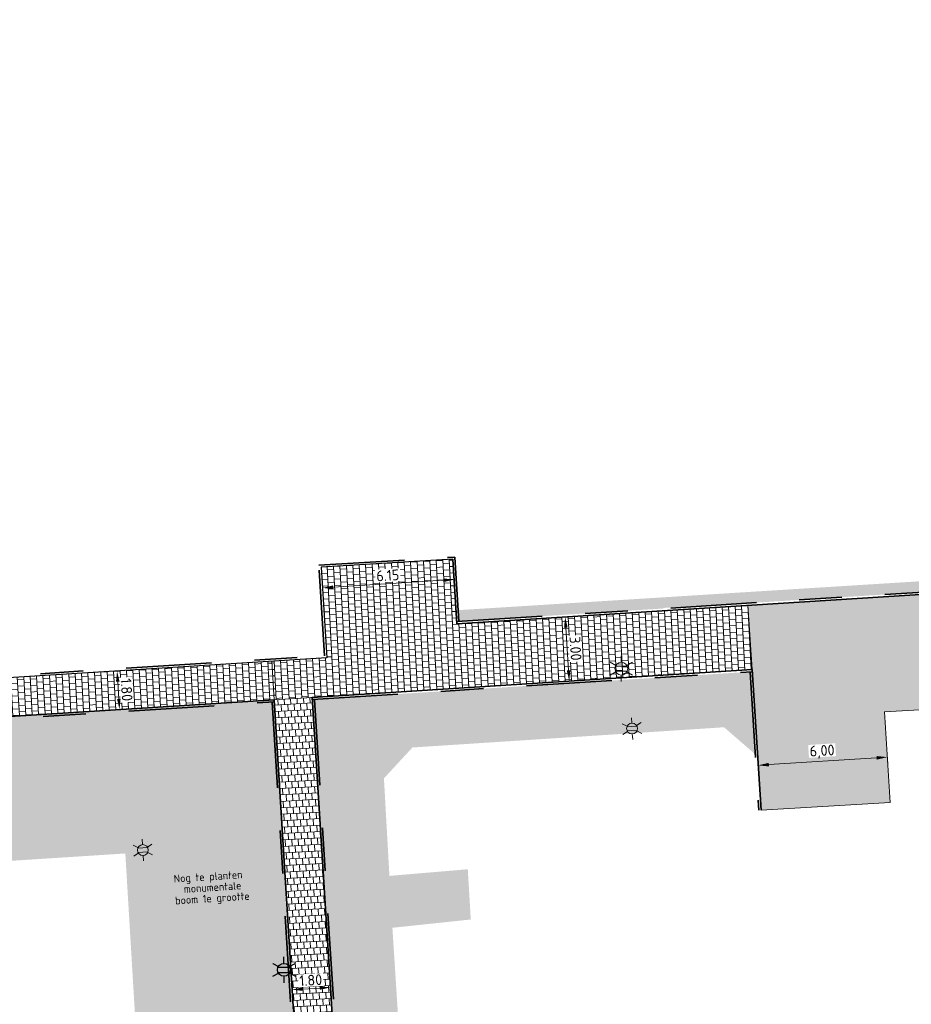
# Model space of a CAD drawing. Header units: metres. Extents: x 162305 to 163132, y 502542 to 502928.
# Tile 111 of 222: x 162375 to 162417, y 502844 to 502890. Entities that reach past the tile are written whole.
import ezdxf
from ezdxf.enums import TextEntityAlignment as Align

# ---------------------------------------------------------------- set-up
doc = ezdxf.new("R2010")
doc.units = ezdxf.units.M
doc.linetypes.add('VH-OPSLUITBAND-SO', pattern=[10, 4, -2, 2, -2])
for name, color, linetype, lineweight in [('B-WE-IE-MEUBILAIR_WEGMEUBILAIR_LICHTMAST-S', 7, 'Continuous', 13), ('N-WB-BANDEN-VOORKANTBAND', 2, 'Continuous', 30), ('N-WE-GR-GRAS-A-200', 62, 'Continuous', 18), ('N-WE-VH-KANTOPSLUITING_VOORKANTBAND-G', 50, 'Continuous', 35), ('N-WE-VH-OPENVERHARDING_TEGEL-A', 92, 'Continuous', 18), ('X-XX-AL-LEGENDA-G', 7, 'Continuous', 0), ('X-XX-AL-M', 7, 'Continuous', 18)]:
    doc.layers.add(name, color=color, linetype=linetype, lineweight=lineweight)
for name, color, linetype, lineweight, true_color in [('B-WE-OV-LICHTMAST-S-200', 190, 'Continuous', 18, 0x7f00ff), ('N-BH-VH-VERHARDING_TEGEL-Grijs', 253, 'Continuous', 13, 0x828282), ('N-WE-OV-LICHTMAST-S-200', 190, 'Continuous', 25, 0x7f00ff), ('N-WE-VH-KANTOPSLUITING_OPSLUITBAND_100X200-G', 150, 'VH-OPSLUITBAND-SO', 35, 0x007fff)]:
    doc.layers.add(name, color=color, linetype=linetype, lineweight=lineweight, true_color=true_color)
doc.styles.add('NLCS-ISO', font='NLCS-ISO.ttf')
doc.styles.add('NLCS-ISO-M200-T25', font='NLCS-ISO.ttf', dxfattribs={"height": 0.5})
doc.styles.add('NLCS-ISO-T18', font='NLCS-ISO.ttf', dxfattribs={"height": 0.0018})
doc.dimstyles.new('NLCS-M200-T25-PIJL_L2_H2', dxfattribs={"dimscale": 0.2, "dimtxt": 2.5, "dimasz": 2.5, "dimexe": 2, "dimexo": 2, "dimgap": 0.7, "dimtad": 1, "dimzin": 0, "dimdsep": 46, "dimtxsty": 'NLCS-ISO-M200-T25', "dimcen": 0, "dimdle": 2, "dimclrd": 256, "dimclre": 256, "dimclrt": 256, "dimazin": 0, "dimtfac": 1, "dimtdec": 3, "dimtofl": 0, "dimtmove": 0, "dimatfit": 3, "dimfxl": 2, "dimfxlon": 1, "dimtfillclr": 256, "dimtolj": 1, "dimtzin": 0, "dimlwd": -1, "dimlwe": -1, "dimarcsym": 0})
pattern_1 = [(3.03605687, (0, 0), (0.29163426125, 0.165678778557), [0.3, -0.3]), (93.03605687, (0, 0), (-0.29957892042, -0.01588931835), [])]
pattern_2 = [(0, (0, 0), (2, 2), [0.5, -1.5]), (0, (1.1, 1.2), (2, 2), [0.5, -1.5]), (90, (0.2, 0.7), (-2, 2), [0.5, -1.5]), (90, (1, 1.4), (-2, 2), [0.5, -1.5]), (45, (0.4, 1.4), (0, 2), [0.5, -2.328427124]), (135, (1.1, 0), (-2, 0), [0.5, -2.328427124]), (26.5650512, (0.5, 0.6), (2, 8e-10), [0.5, -3.972135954]), (26.5650512, (1.4, 1.6), (2, 8e-10), [0.5, -3.972135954]), (63.43494882, (1.4, 0), (1e-10, 2), [0.5, -3.972135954]), (63.43494882, (0.5, 0.9), (1e-10, 2), [0.5, -3.972135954]), (63.43494882, (1.2, 0.4), (1e-10, 2), [0.5, -3.972135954]), (116.5650512, (0, 1.1), (-8e-10, 2), [0.5, -3.972135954]), (153.43494882, (0.4, 0.3), (-2, 1e-10), [0.5, -3.972135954])]

# ---------------------------------------------------------------- blocks, each defined once
blk = doc.blocks.new('*D579')
at = {"layer": 'Defpoints', "color": 0, "transparency": 16777216}
for p in [(162415.828, 502855.889), (162409.804, 502855.463), (162409.812, 502855.336)]:
    blk.add_point(p, dxfattribs=at)
at = {"layer": 'X-XX-AL-M', "transparency": 16777216}
for p, q in [((162409.812, 502855.336), (162409.838, 502854.937)), ((162415.339, 502855.686), (162410.311, 502855.368)), ((162415.838, 502855.717), (162415.864, 502855.318))]:
    blk.add_line(p, q, dxfattribs=at)
for points in [[(162410.306, 502855.451), (162410.317, 502855.285), (162409.812, 502855.336)], [(162415.334, 502855.769), (162415.345, 502855.602), (162415.838, 502855.717)]]:
    blk.add_solid(points, dxfattribs=at)
at = {"layer": 'X-XX-AL-M', "transparency": 16777216, "insert": (162412.798, 502855.966), "char_height": 0.5, "attachment_point": 5, "rotation": 3.6143, "style": 'NLCS-ISO-M200-T25', "bg_fill": 3, "box_fill_scale": 1.1, "bg_fill_color": 256, "bg_fill_true_color": 13158600, "bg_fill_transparency": 0}
blk.add_mtext('\\A1;6,00', dxfattribs=at)
blk = doc.blocks.new('*D580')
at = {"layer": 'Defpoints', "color": 0, "transparency": 16777216}
for p in [(162400.292, 502862.223), (162400.213, 502859.212), (162401.003, 502859.261)]:
    blk.add_point(p, dxfattribs=at)
at = {"layer": 'X-XX-AL-M', "transparency": 16777216}
for p, q in [((162400.691, 502862.248), (162401.213, 502862.281)), ((162400.845, 502861.757), (162400.971, 502859.76)), ((162400.612, 502859.237), (162401.402, 502859.287))]:
    blk.add_line(p, q, dxfattribs=at)
for points in [[(162400.928, 502861.762), (162400.762, 502861.751), (162400.813, 502862.256)], [(162401.054, 502859.766), (162400.888, 502859.755), (162401.003, 502859.261)]]:
    blk.add_solid(points, dxfattribs=at)
at = {"layer": 'X-XX-AL-M', "transparency": 16777216, "insert": (162401.297, 502860.783), "char_height": 0.5, "attachment_point": 5, "rotation": 273.6143, "style": 'NLCS-ISO-M200-T25', "bg_fill": 3, "box_fill_scale": 1.1, "bg_fill_color": 256, "bg_fill_true_color": 13158600, "bg_fill_transparency": 0}
blk.add_mtext('\\A1;3.00', dxfattribs=at)
blk = doc.blocks.new('*D581')
at = {"layer": 'Defpoints', "color": 0, "transparency": 16777216}
for p in [(162389.485, 502863.79), (162389.497, 502863.605), (162395.634, 502863.993)]:
    blk.add_point(p, dxfattribs=at)
at = {"layer": 'X-XX-AL-M', "transparency": 16777216}
for p, q in [((162389.497, 502863.605), (162389.522, 502863.206)), ((162395.135, 502863.962), (162389.996, 502863.637)), ((162395.634, 502863.993), (162395.659, 502863.594))]:
    blk.add_line(p, q, dxfattribs=at)
for points in [[(162395.13, 502864.045), (162395.14, 502863.878), (162395.634, 502863.993)], [(162389.99, 502863.72), (162390.001, 502863.554), (162389.497, 502863.605)]]:
    blk.add_solid(points, dxfattribs=at)
at = {"layer": 'X-XX-AL-M', "transparency": 16777216, "insert": (162392.541, 502864.189), "char_height": 0.5, "attachment_point": 5, "rotation": 3.6143, "style": 'NLCS-ISO-M200-T25', "bg_fill": 3, "box_fill_scale": 1.1, "bg_fill_color": 256, "bg_fill_true_color": 13158600, "bg_fill_transparency": 0}
blk.add_mtext('\\A1;6.15', dxfattribs=at)
blk = doc.blocks.new('*D582')
at = {"layer": 'Defpoints', "color": 0, "transparency": 16777216}
blk.add_point((162381.308, 502858.017), dxfattribs=at)
at = {"layer": 'X-XX-AL-M', "transparency": 16777216}
for p, q in [((162379.916, 502859.733), (162379.517, 502859.708)), ((162379.948, 502859.234), (162379.998, 502858.436)), ((162380.429, 502857.962), (162379.631, 502857.911))]:
    blk.add_line(p, q, dxfattribs=at)
for points in [[(162380.031, 502859.239), (162379.865, 502859.229), (162379.916, 502859.733)], [(162380.081, 502858.441), (162379.915, 502858.43), (162380.03, 502857.937)]]:
    blk.add_solid(points, dxfattribs=at)
at = {"layer": 'X-XX-AL-M', "transparency": 16777216, "insert": (162380.362, 502858.86), "char_height": 0.5, "attachment_point": 5, "rotation": 273.6143, "style": 'NLCS-ISO-M200-T25', "bg_fill": 3, "box_fill_scale": 1.1, "bg_fill_color": 256, "bg_fill_true_color": 13158600, "bg_fill_transparency": 0}
blk.add_mtext('\\A1;1.80', dxfattribs=at)
at = {"layer": 'Defpoints', "color": 0, "transparency": 16777216}
for p in [(162380.285, 502859.756), (162380.03, 502857.937)]:
    blk.add_point(p, dxfattribs=at)
blk = doc.blocks.new('*D591')
at = {"layer": 'X-XX-AL-M', "transparency": 16777216}
for p, q in [((162389.868, 502844.986), (162389.844, 502845.386)), ((162388.075, 502844.879), (162388.099, 502844.479)), ((162389.369, 502844.956), (162388.574, 502844.909))]:
    blk.add_line(p, q, dxfattribs=at)
for points in [[(162388.569, 502844.992), (162388.579, 502844.825), (162388.075, 502844.879)], [(162389.364, 502845.04), (162389.374, 502844.873), (162389.868, 502844.986)]]:
    blk.add_solid(points, dxfattribs=at)
at = {"layer": 'X-XX-AL-M', "transparency": 16777216, "insert": (162388.948, 502845.322), "char_height": 0.5, "attachment_point": 5, "rotation": 3.4416, "style": 'NLCS-ISO-M200-T25', "bg_fill": 3, "box_fill_scale": 1.1, "bg_fill_color": 256, "bg_fill_true_color": 13158600, "bg_fill_transparency": 0}
blk.add_mtext('\\A1;1.80', dxfattribs=at)
at = {"layer": 'Defpoints', "color": 0, "transparency": 16777216}
for p in [(162388.064, 502845.05), (162388.075, 502844.879), (162389.868, 502844.986)]:
    blk.add_point(p, dxfattribs=at)
blk = doc.blocks.new('B-SIE-WEG_LICHTMAST-SO1')
at = {"layer": 'B-WE-IE-MEUBILAIR_WEGMEUBILAIR_LICHTMAST-S', "ltscale": 34.564444}
for p, q in [((-0.015, 0.253), (-0.031, 0.505)), ((-0.227, 0.113), (-0.453, 0.226)), ((0.211, 0.14), (0.422, 0.279)), ((-0.211, -0.14), (-0.422, -0.279)), ((0.015, -0.253), (0.031, -0.505)), ((0.227, -0.113), (0.453, -0.226))]:
    blk.add_line(p, q, dxfattribs=at)
at = {"layer": 'B-WE-IE-MEUBILAIR_WEGMEUBILAIR_LICHTMAST-S', "ltscale": 34.564444, "flags": 128}
for points in [[(-0.238, 0.086), (0.226, 0.114)], [(-0.226, -0.114), (0.238, -0.086)]]:
    blk.add_lwpolyline(points, dxfattribs=at)
at = {"layer": 'B-WE-IE-MEUBILAIR_WEGMEUBILAIR_LICHTMAST-S', "ltscale": 34.564444}
blk.add_circle((0, 0), 0.253, dxfattribs=at)
blk = doc.blocks.new('B-SIE-WEG_LICHTMAST-SO2')
at = {"layer": 'B-WE-IE-MEUBILAIR_WEGMEUBILAIR_LICHTMAST-S', "ltscale": 34.564444}
for p, q in [((-0.015, 0.253), (-0.031, 0.505)), ((-0.227, 0.113), (-0.453, 0.226)), ((0.211, 0.14), (0.422, 0.279)), ((-0.211, -0.14), (-0.422, -0.279)), ((0.015, -0.253), (0.031, -0.505)), ((0.227, -0.113), (0.453, -0.226))]:
    blk.add_line(p, q, dxfattribs=at)
at = {"layer": 'B-WE-IE-MEUBILAIR_WEGMEUBILAIR_LICHTMAST-S', "ltscale": 34.564444, "flags": 128}
for points in [[(-0.238, 0.086), (0.226, 0.114)], [(-0.226, -0.114), (0.238, -0.086)]]:
    blk.add_lwpolyline(points, dxfattribs=at)
at = {"layer": 'B-WE-IE-MEUBILAIR_WEGMEUBILAIR_LICHTMAST-S', "ltscale": 34.564444}
blk.add_circle((0, 0), 0.253, dxfattribs=at)
blk = doc.blocks.new('B-SOV-LICHTMAST-SO')
for p, q in [((0, 1.5), (0, 3)), ((-1.3, 0.75), (-2.6, 1.5)), ((1.3, 0.75), (2.6, 1.5)), ((-1.3, -0.75), (-2.6, -1.5)), ((0, -1.5), (0, -3)), ((1.3, -0.75), (2.6, -1.5))]:
    blk.add_line(p, q)
at = {"flags": 128}
for points in [[(-1.38, 0.59), (1.38, 0.59)], [(-1.38, -0.59), (1.38, -0.59)]]:
    blk.add_lwpolyline(points, dxfattribs=at)
blk.add_circle((0, 0), 1.5)
at = {"style": 'NLCS-ISO'}
blk.add_attdef('TYPE', text='', height=1.8, dxfattribs=at).set_placement((0, 3), align=Align.BOTTOM_CENTER)
blk = doc.blocks.new('SOV-LICHTMAST-SO')
h = blk.add_hatch(color=256)
h.paths.add_polyline_path([(1.38, 0.59, 0.658505), (-1.38, 0.59)])
h.paths.add_polyline_path([(-1.38, -0.59, 0.658505), (1.38, -0.59)])
at = {"flags": 128}
for points in [[(0, 1.5), (0, 3)], [(-2.6, 1.5), (-1.3, 0.75)], [(-1.38, 0.59), (1.38, 0.59)], [(1.3, 0.75), (2.6, 1.5)], [(-2.6, -1.5), (-1.3, -0.75)], [(-1.38, -0.59), (1.38, -0.59)], [(0, -1.5), (0, -3)], [(2.6, -1.5), (1.3, -0.75)]]:
    blk.add_lwpolyline(points, dxfattribs=at)
blk.add_circle((0, 0), 1.5)
at = {"style": 'NLCS-ISO'}
blk.add_attdef('TYPE', text='', height=1.8, dxfattribs=at).set_placement((0, 3), align=Align.BOTTOM_CENTER)

msp = doc.modelspace()

# ---------------------------------------------------------------- hatches: boundary and pattern name
at = {"layer": 'N-WE-GR-GRAS-A-200'}
h = msp.add_hatch(dxfattribs=at)
h.set_pattern_fill('AGR-GRAS_02-SO', color=256, scale=0.2, style=0, pattern_type=2)
h.set_pattern_definition(pattern_2)
h.paths.add_polyline_path([(162421.517, 502819.726), (162435.034, 502820.576), (162435.169, 502820.432), (162435.343, 502820.275), (162435.553, 502820.121), (162435.897, 502819.944), (162436.228, 502819.841), (162436.649, 502819.789), (162442.014, 502820.095), (162442.181, 502820.21), (162442.325, 502817.953), (162445.008, 502818.123), (162446.244, 502817.251), (162443.192, 502817.061), (162443.511, 502811.925), (162442.505, 502811.858), (162442.17, 502817.226), (162424.634, 502816.13), (162424.643, 502815.982), (162424.967, 502810.771), (162422.081, 502810.59)])
edge = h.paths.add_edge_path(flags=16)
edge.add_ellipse((162362.043, 502852.57), major_axis=(-0.0024, 0.0374), ratio=0.999228, start_angle=0, end_angle=360, ccw=False)
edge = h.paths.add_edge_path(flags=16)
edge.add_ellipse((162362.585, 502843.074), major_axis=(-0.0024, 0.0374), ratio=0.999228, start_angle=0, end_angle=360, ccw=False)
edge = h.paths.add_edge_path(flags=16)
edge.add_ellipse((162361.375, 502862.47), major_axis=(-0.0024, 0.0374), ratio=0.999228, start_angle=0, end_angle=360, ccw=False)
h.paths.add_polyline_path([(162362.219, 502859.55), (162362.319, 502859.557), (162363.515, 502840.078), (162363.415, 502840.072), (162363.443, 502839.623), (162363.543, 502839.629), (162363.629, 502838.217), (162362.822, 502838.159), (162362.786, 502838.484), (162362.788, 502838.484), (162362.758, 502838.774), (162362.163, 502845.491), (162360.898, 502866.676), (162361.878, 502866.739), (162362.291, 502860.006), (162362.191, 502860)])
h.paths.add_polyline_path([(162370.36, 502859.13), (162370.182, 502861.923), (162370.463, 502861.92), (162370.486, 502861.402), (162370.779, 502861.415), (162370.814, 502860.896), (162371.337, 502860.935), (162371.387, 502859.961), (162371.777, 502859.979), (162371.78, 502859.223)])
edge = h.paths.add_edge_path(flags=16)
edge.add_ellipse((162389.544, 502924.307), major_axis=(-0.0024, 0.0375), ratio=0.999228, start_angle=0, end_angle=360, ccw=False)
edge = h.paths.add_edge_path(flags=16)
edge.add_ellipse((162379.964, 502923.711), major_axis=(-0.0024, 0.0375), ratio=0.999228, start_angle=0, end_angle=360, ccw=False)
h.paths.add_polyline_path([(162371.042, 502923.041), (162371.029, 502923.547), (162371.022, 502923.655), (162398.112, 502925.305), (162398.145, 502924.764)])
edge = h.paths.add_edge_path(flags=16)
edge.add_ellipse((162472.361, 502871.473), major_axis=(-0.0024, 0.0375), ratio=0.999228, start_angle=0, end_angle=360, ccw=False)
edge = h.paths.add_edge_path(flags=16)
edge.add_ellipse((162472.286, 502872.403), major_axis=(-0.0024, 0.0375), ratio=0.999228, start_angle=0, end_angle=360, ccw=False)
edge = h.paths.add_edge_path(flags=16)
edge.add_ellipse((162481.311, 502872.974), major_axis=(-0.0024, 0.0375), ratio=0.999228, start_angle=0, end_angle=360, ccw=False)
edge = h.paths.add_edge_path(flags=16)
edge.add_ellipse((162481.4, 502872.078), major_axis=(-0.0024, 0.0375), ratio=0.999228, start_angle=0, end_angle=360, ccw=False)
edge = h.paths.add_edge_path(flags=16)
edge.add_ellipse((162491.481, 502873.637), major_axis=(-0.0024, 0.0375), ratio=0.999228, start_angle=0, end_angle=360, ccw=False)
edge = h.paths.add_edge_path()
edge.add_line((162491.614, 502871.718), (162490.496, 502871.657))
edge.add_line((162490.496, 502871.657), (162490.491, 502871.77))
edge.add_line((162490.491, 502871.77), (162478.157, 502870.992))
edge.add_line((162478.157, 502870.992), (162470.974, 502870.605))
edge.add_line((162470.974, 502870.605), (162470.856, 502872.5))
edge.add_line((162470.856, 502872.5), (162485.627, 502873.415))
edge.add_line((162485.627, 502873.415), (162493.227, 502873.874))
edge.add_line((162493.227, 502873.874), (162492.846, 502880.392))
edge.add_line((162492.846, 502880.392), (162493.987, 502880.465))
edge.add_line((162493.987, 502880.465), (162494.519, 502871.874))
edge.add_line((162494.519, 502871.874), (162491.646, 502871.719))
edge.add_ellipse((162491.628, 502871.752), major_axis=(-0.0024, 0.0375), ratio=0.999228, start_angle=204.2611, end_angle=514.6215)
h.paths.add_polyline_path([(162503.076, 502855.443), (162503.175, 502855.449), (162503.182, 502855.349), (162507.723, 502855.63), (162508.325, 502845.898), (162508.826, 502845.929), (162509.922, 502845.996), (162508.48, 502869.305), (162502.561, 502868.939), (162502.362, 502868.295), (162502.373, 502866.891)])
h.paths.add_polyline_path([(162538.734, 502870.453), (162538.737, 502870.459), (162538.743, 502870.478), (162538.747, 502870.497), (162538.75, 502870.516), (162538.751, 502870.535), (162538.75, 502870.553), (162538.747, 502870.572), (162538.743, 502870.591), (162538.737, 502870.611), (162538.729, 502870.629), (162538.722, 502870.641), (162538.703, 502870.938), (162537.951, 502870.89), (162537.968, 502870.619), (162537.965, 502870.611), (162537.958, 502870.591), (162537.954, 502870.572), (162537.952, 502870.553), (162537.951, 502870.535), (162537.952, 502870.516), (162537.954, 502870.497), (162537.958, 502870.478), (162537.965, 502870.459), (162537.973, 502870.44), (162537.98, 502870.426), (162537.999, 502870.138), (162538.751, 502870.186)], flags=16)
edge = h.paths.add_edge_path(flags=16)
edge.add_ellipse((162531.906, 502869.982), major_axis=(-0.25, 0), ratio=1, start_angle=-146.5113, end_angle=206.759, ccw=False)
edge.add_line((162532.115, 502870.12), (162532.13, 502870.095))
edge = h.paths.add_edge_path(flags=16)
edge.add_ellipse((162511.919, 502869.277), major_axis=(-0.0024, 0.0375), ratio=0.999228, start_angle=0, end_angle=360, ccw=False)
edge = h.paths.add_edge_path(flags=16)
edge.add_ellipse((162522.497, 502868.462), major_axis=(-0.0024, 0.0375), ratio=0.999228, start_angle=0, end_angle=360, ccw=False)
edge = h.paths.add_edge_path(flags=16)
edge.add_ellipse((162522.447, 502869.89), major_axis=(-0.0024, 0.0375), ratio=0.999228, start_angle=0, end_angle=360, ccw=False)
edge = h.paths.add_edge_path(flags=16)
edge.add_ellipse((162532.379, 502869.057), major_axis=(-0.0024, 0.0375), ratio=0.999228, start_angle=0, end_angle=360, ccw=False)
edge = h.paths.add_edge_path()
edge.add_line((162511.902, 502867.747), (162510.21, 502867.645))
edge.add_line((162510.21, 502867.645), (162510.109, 502869.306))
edge.add_line((162510.109, 502869.306), (162538.74, 502871.078))
edge.add_line((162538.74, 502871.078), (162538.844, 502869.377))
edge.add_line((162538.844, 502869.377), (162511.943, 502867.75))
edge.add_ellipse((162511.92, 502867.78), major_axis=(-0.0024, 0.0375), ratio=0.999228, start_angle=212.8954, end_angle=506.7392)
edge = h.paths.add_edge_path(flags=16)
edge.add_ellipse((162554.017, 502704.407), major_axis=(-0.25, 0), ratio=1, start_angle=-19.7806, end_angle=333.4897, ccw=False)
edge.add_line((162553.781, 502704.492), (162553.793, 502704.519))
edge = h.paths.add_edge_path()
edge.add_ellipse((162551.443, 502714.761), major_axis=(-0.579, 0), ratio=1, start_angle=88.3276, end_angle=98.4248)
edge.add_line((162551.528, 502714.188), (162556.303, 502714.513))
edge.add_line((162556.303, 502714.513), (162556.577, 502710.125))
edge.add_line((162556.577, 502710.125), (162556.776, 502710.137))
edge.add_line((162556.776, 502710.137), (162556.846, 502709.236))
edge.add_line((162556.846, 502709.236), (162552.732, 502708.974))
edge.add_line((162552.732, 502708.974), (162552.986, 502704.982))
edge.add_line((162552.986, 502704.982), (162557.154, 502705.248))
edge.add_line((162557.154, 502705.248), (162557.171, 502705.029))
edge.add_line((162557.171, 502705.029), (162577.095, 502706.273))
edge.add_line((162577.095, 502706.273), (162577.219, 502706.826))
edge.add_line((162577.219, 502706.826), (162577.305, 502705.378))
edge.add_line((162577.305, 502705.378), (162549.792, 502703.693))
edge.add_line((162549.792, 502703.693), (162549.16, 502713.814))
edge.add_line((162549.16, 502713.814), (162549.362, 502713.826))
edge.add_line((162549.362, 502713.826), (162549.356, 502713.926))
edge.add_line((162549.356, 502713.926), (162550.264, 502713.982))
edge.add_ellipse((162550.22, 502714.681), major_axis=(-0.7, 0), ratio=1, start_angle=93.5531, end_angle=128.9932)
edge.add_line((162550.661, 502714.137), (162551.426, 502714.182))
edge = h.paths.add_edge_path(flags=16)
edge.add_ellipse((162508.182, 502708.963), major_axis=(-0.0024, 0.0375), ratio=0.999228, start_angle=0, end_angle=360, ccw=False)
edge = h.paths.add_edge_path(flags=16)
edge.add_ellipse((162498.418, 502708.139), major_axis=(-0.0024, 0.0375), ratio=0.999228, start_angle=0, end_angle=360, ccw=False)
edge = h.paths.add_edge_path(flags=16)
edge.add_ellipse((162487.929, 502707.676), major_axis=(-0.0024, 0.0375), ratio=0.999228, start_angle=0, end_angle=360, ccw=False)
edge = h.paths.add_edge_path(flags=16)
edge.add_ellipse((162478.214, 502707.105), major_axis=(-0.0024, 0.0375), ratio=0.999228, start_angle=0, end_angle=360, ccw=False)
h.paths.add_polyline_path([(162476.685, 502707.087), (162505.879, 502708.912), (162539.79, 502710.978), (162539.851, 502709.987), (162476.746, 502706.099)])
edge = h.paths.add_edge_path(flags=16)
edge.add_ellipse((162395.834, 502721.362), major_axis=(-0.0024, 0.0374), ratio=0.999228, start_angle=0, end_angle=360, ccw=False)
edge = h.paths.add_edge_path(flags=16)
edge.add_ellipse((162396.47, 502711.185), major_axis=(-0.0024, 0.0374), ratio=0.999228, start_angle=0, end_angle=360, ccw=False)
edge = h.paths.add_edge_path()
edge.add_line((162395.383, 502731.715), (162396.765, 502708.907))
edge.add_line((162396.765, 502708.907), (162397.036, 502704.3))
edge.add_line((162397.036, 502704.3), (162396.295, 502704.256))
edge.add_line((162396.295, 502704.256), (162395.798, 502704.697))
edge.add_line((162395.798, 502704.697), (162394.018, 502733.935))
edge.add_line((162394.018, 502733.935), (162394.9, 502734.934))
edge.add_line((162394.9, 502734.934), (162395.187, 502734.952))
edge.add_line((162395.187, 502734.952), (162395.379, 502731.782))
edge.add_ellipse((162395.364, 502731.747), major_axis=(-0.0024, 0.0374), ratio=0.999228, start_angle=333.5251, end_angle=566.1217)
edge = h.paths.add_edge_path(flags=16)
edge.add_ellipse((162599.331, 502707.364), major_axis=(-0.0024, 0.0375), ratio=0.999228, start_angle=0, end_angle=360, ccw=False)
edge = h.paths.add_edge_path(flags=16)
edge.add_ellipse((162589.565, 502706.823), major_axis=(-0.0024, 0.0375), ratio=0.999228, start_angle=0, end_angle=360, ccw=False)
edge = h.paths.add_edge_path()
edge.add_ellipse((162583.961, 502706.24), major_axis=(-0.25, 0), ratio=1, start_angle=93.4892, end_angle=273.4892)
edge.add_line((162583.945, 502706.489), (162583.943, 502706.535))
edge.add_line((162583.943, 502706.535), (162608.977, 502708.062))
edge.add_line((162608.977, 502708.062), (162609.022, 502707.322))
edge.add_line((162609.022, 502707.322), (162583.988, 502705.788))
edge.add_line((162583.988, 502705.788), (162583.976, 502705.99))
edge = h.paths.add_edge_path(flags=16)
edge.add_ellipse((162616.144, 502666.519), major_axis=(-0.0024, 0.0374), ratio=0.999228, start_angle=0, end_angle=360, ccw=False)
edge = h.paths.add_edge_path(flags=16)
edge.add_ellipse((162615.418, 502676.401), major_axis=(-0.0024, 0.0374), ratio=0.999228, start_angle=0, end_angle=360, ccw=False)
edge = h.paths.add_edge_path()
edge.add_ellipse((162615.429, 502664.807), major_axis=(-0.25, 0), ratio=1, start_angle=33.4892, end_angle=333.4892)
edge.add_line((162615.205, 502664.919), (162615.153, 502664.945))
edge.add_line((162615.153, 502664.945), (162613.958, 502684.042))
edge.add_line((162613.958, 502684.042), (162615.141, 502684.116))
edge.add_line((162615.141, 502684.116), (162615.159, 502683.799))
edge.add_line((162615.159, 502683.799), (162616.307, 502665.548))
edge.add_line((162616.307, 502665.548), (162616.303, 502665.534))
edge.add_line((162616.303, 502665.534), (162616.301, 502665.515))
edge.add_line((162616.301, 502665.515), (162616.3, 502665.496))
edge.add_line((162616.3, 502665.496), (162616.301, 502665.477))
edge.add_line((162616.301, 502665.477), (162616.303, 502665.458))
edge.add_line((162616.303, 502665.458), (162616.308, 502665.439))
edge.add_line((162616.308, 502665.439), (162616.314, 502665.42))
edge.add_line((162616.314, 502665.42), (162616.315, 502665.418))
edge.add_line((162616.315, 502665.418), (162616.722, 502658.942))
edge.add_line((162616.722, 502658.942), (162615.533, 502658.854))
edge.add_line((162615.533, 502658.854), (162615.172, 502664.637))
edge.add_line((162615.172, 502664.637), (162615.22, 502664.669))
h.paths.add_polyline_path([(162613.807, 502655.383), (162613.598, 502658.712), (162613.638, 502658.715), (162613.934, 502653.992), (162582.144, 502652.018), (162582.063, 502653.317)])
h.paths.add_polyline_path([(162630.424, 502647.556), (162630.699, 502642.626), (162628.4, 502642.494), (162627.777, 502642.458), (162627.786, 502642.278), (162603.433, 502640.765), (162603.114, 502645.897), (162602.077, 502645.841), (162602.105, 502645.392), (162602.141, 502645.394), (162602.467, 502640.049), (162633.855, 502641.963), (162634.145, 502641.982), (162633.881, 502644.367), (162633.717, 502645), (162633.378, 502645.727), (162632.876, 502646.364), (162632.286, 502646.854), (162631.624, 502647.211)])
edge = h.paths.add_edge_path(flags=16)
edge.add_ellipse((162567.845, 502652.2), major_axis=(-0.0024, 0.0375), ratio=0.999228, start_angle=0, end_angle=360, ccw=False)
edge = h.paths.add_edge_path()
edge.add_line((162548.046, 502650.768), (162548.03, 502651.015))
edge.add_line((162548.03, 502651.015), (162549.486, 502651.109))
edge.add_line((162549.486, 502651.109), (162549.486, 502650.517))
edge.add_line((162549.486, 502650.517), (162550.286, 502650.517))
edge.add_line((162550.286, 502650.517), (162550.286, 502651.16))
edge.add_line((162550.286, 502651.16), (162558.56, 502651.693))
edge.add_ellipse((162558.587, 502651.719), major_axis=(-0.0024, 0.0375), ratio=0.999228, start_angle=129.7834, end_angle=230.2968)
edge.add_line((162558.617, 502651.697), (162573.877, 502652.68))
edge.add_line((162573.877, 502652.68), (162573.944, 502651.609))
edge.add_line((162573.944, 502651.609), (162548.093, 502650.004))
edge.add_line((162548.093, 502650.004), (162548.05, 502650.705))
edge.add_ellipse((162548.028, 502650.735), major_axis=(-0.0024, 0.0375), ratio=0.999228, start_angle=211.6727, end_angle=328.1784)
edge = h.paths.add_edge_path(flags=16)
edge.add_ellipse((162430.665, 502659.865), major_axis=(-0.0024, 0.0375), ratio=0.999228, start_angle=0, end_angle=360, ccw=False)
edge = h.paths.add_edge_path(flags=16)
edge.add_ellipse((162420.419, 502659.642), major_axis=(-0.0024, 0.0375), ratio=0.999228, start_angle=0, end_angle=360, ccw=False)
edge = h.paths.add_edge_path(flags=16)
edge.add_ellipse((162411.256, 502659.155), major_axis=(-0.0024, 0.0375), ratio=0.999228, start_angle=0, end_angle=360, ccw=False)
h.paths.add_polyline_path([(162435.507, 502661.043), (162435.323, 502659.857), (162409.633, 502658.262), (162409.562, 502659.421), (162417.311, 502659.909), (162417.311, 502659.564), (162418.111, 502659.564), (162418.111, 502659.962)])
edge = h.paths.add_edge_path()
edge.add_arc((162406.536, 502665.135), 0.25, 314.1361, 386.759)
edge.add_line((162406.759, 502665.248), (162406.744, 502665.273))
edge.add_arc((162406.536, 502665.135), 0.25, 33.4892, 53.1521)
edge.add_line((162406.686, 502665.335), (162405.617, 502682.119))
edge.add_line((162405.617, 502682.119), (162404.587, 502699.361))
edge.add_line((162404.587, 502699.361), (162405.114, 502699.394))
edge.add_line((162405.114, 502699.394), (162407.566, 502659.298))
edge.add_line((162407.566, 502659.298), (162407.073, 502659.267))
edge.add_line((162407.073, 502659.267), (162407.068, 502659.343))
edge.add_line((162407.068, 502659.343), (162407.062, 502659.43))
edge.add_line((162407.062, 502659.43), (162406.71, 502664.956))
h.paths.add_polyline_path([(162384.175, 502626.989), (162385.046, 502626.592), (162372.825, 502599.014), (162371.335, 502595.495), (162370.722, 502593.495), (162370.394, 502591.743), (162370.27, 502590.819), (162370.22, 502589.04), (162370.38, 502587.03), (162370.565, 502585.909), (162371.415, 502583.295), (162372.193, 502581.707), (162370.908, 502584.33), (162369.966, 502586.806), (162369.747, 502588.04), (162369.616, 502589.543), (162369.609, 502591.028), (162369.765, 502592.585), (162370.157, 502594.429), (162370.745, 502596.215), (162373.739, 502603.155), (162382.073, 502622.389), (162383.982, 502627.016)])
h.paths.add_polyline_path([(162633.546, 502600.513), (162633.828, 502595.971), (162634.923, 502596.039), (162635.361, 502596.088), (162635.807, 502596.254), (162636.127, 502596.481), (162636.395, 502596.782), (162636.609, 502597.185), (162636.68, 502597.521), (162636.692, 502597.852), (162636.458, 502601.632), (162636.458, 502601.69), (162604.902, 502599.753), (162604.852, 502599.75), (162605.149, 502595.651), (162605.325, 502595.091), (162605.529, 502594.771), (162606.031, 502594.327), (162606.489, 502594.101), (162606.98, 502594.014), (162607.398, 502594.03), (162607.379, 502594.329), (162607.479, 502594.335), (162607.197, 502598.877)])
h = msp.add_hatch(dxfattribs=at)
h.set_pattern_fill('AGR-GRAS_02-SO', color=256, scale=0.2, style=0, pattern_type=2)
h.set_pattern_definition(pattern_2)
h.paths.add_polyline_path([(162370.47, 502857.333), (162387.238, 502858.392), (162388.7, 502833.174), (162384.864, 502832.933), (162384.77, 502834.43), (162383.273, 502834.336), (162383.367, 502832.839), (162381.412, 502832.716), (162380.301, 502851.228), (162373.838, 502850.813), (162373.987, 502848.854), (162371.131, 502847.812)])
h.paths.add_polyline_path([(162390.241, 502839.053), (162393.302, 502839.248), (162392.756, 502847.765), (162396.411, 502848.151), (162396.272, 502850.492), (162392.617, 502850.183), (162392.362, 502854.728), (162393.69, 502856.167), (162408.223, 502857.11), (162409.685, 502855.844), (162409.434, 502859.694), (162389.024, 502858.405)])
h.paths.add_polyline_path([(162439.218, 502865.28), (162439.222, 502865.267), (162439.231, 502865.24), (162439.244, 502865.217), (162439.259, 502865.195), (162439.277, 502865.177), (162439.295, 502865.162), (162439.313, 502865.15), (162439.333, 502865.14), (162439.356, 502865.132), (162439.38, 502865.126), (162439.406, 502865.123), (162439.433, 502865.124), (162439.46, 502865.129), (162439.474, 502865.133), (162439.487, 502865.137), (162439.501, 502865.143), (162439.513, 502865.15), (162439.526, 502865.158), (162439.537, 502865.166), (162439.548, 502865.175), (162439.558, 502865.185), (162439.576, 502865.207), (162439.59, 502865.23), (162439.601, 502865.254), (162439.608, 502865.278), (162439.612, 502865.301), (162439.613, 502865.323), (162439.612, 502865.345), (162439.608, 502865.369), (162439.601, 502865.393), (162439.59, 502865.416), (162439.576, 502865.439), (162439.558, 502865.461), (162439.548, 502865.471), (162439.537, 502865.48), (162439.526, 502865.489), (162439.513, 502865.496), (162439.501, 502865.503), (162439.487, 502865.509), (162439.481, 502865.511), (162440.166, 502868.492), (162440.64, 502870.51), (162441.296, 502870.551), (162441.599, 502864.932), (162405.993, 502862.683), (162405.991, 502862.708), (162405.392, 502862.67), (162405.394, 502862.645), (162395.856, 502862.043), (162395.823, 502862.568)])
h.paths.add_polyline_path([(162434.547, 502841.861), (162441.946, 502845.227), (162440.808, 502862.675), (162441.817, 502862.741), (162442.125, 502857.032), (162445.263, 502857.202), (162445.539, 502852.983), (162446.918, 502853.073), (162447.129, 502849.857), (162445.696, 502849.779), (162444.328, 502848.305), (162444.683, 502842.483), (162434.368, 502841.854), (162441.883, 502845.264)])
at = {"layer": 'N-WE-VH-OPENVERHARDING_TEGEL-A', "true_color": 0x333333}
h = msp.add_hatch(dxfattribs=at)
h.set_pattern_fill('AVH-TEGEL_300X300_HALFST', color=250, angle=3.0361, pattern_type=2)
h.set_pattern_definition(pattern_1)
h.paths.add_polyline_path([(162387.128, 502860.189), (162389.699, 502860.351), (162389.436, 502864.575), (162395.575, 502864.938), (162395.762, 502861.936), (162409.338, 502862.794), (162409.527, 502859.8), (162389.018, 502858.504), (162387.237, 502858.392)])
h = msp.add_hatch(dxfattribs=at)
h.set_pattern_fill('AVH-TEGEL_300X300_HALFST', color=250, angle=3.0361, pattern_type=2)
h.set_pattern_definition(pattern_1)
h.paths.add_polyline_path([(162409.527, 502859.8), (162409.338, 502862.794), (162441.704, 502864.838), (162441.817, 502862.741), (162419.244, 502861.316), (162418.048, 502859.985), (162418.169, 502857.972), (162415.711, 502857.823), (162415.965, 502853.611), (162409.946, 502853.248)])
edge = h.paths.add_edge_path()
edge.add_line((162409.527, 502859.8), (162409.338, 502862.794))
h = msp.add_hatch(dxfattribs=at)
h.set_pattern_fill('AVH-TEGEL_300X300_HALFST', color=250, angle=3.0361, pattern_type=2)
h.set_pattern_definition(pattern_1)
h.paths.add_polyline_path([(162387.238, 502858.392), (162370.47, 502857.333), (162370.36, 502859.13), (162387.128, 502860.189)])
edge = h.paths.add_edge_path(flags=17)
edge.add_line((162387.238, 502858.392), (162387.128, 502860.189))
h = msp.add_hatch(dxfattribs=at)
h.set_pattern_fill('AVH-TEGEL_300X300_HALFST', color=250, angle=273.0855, pattern_type=2)
h.set_pattern_definition([(273.08552769, (0, 0), (0.165930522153, -0.291491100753), [0.3, -0.3]), (3.08552769, (0, 0), (-0.01614797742, 0.29956508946), [])])
h.paths.add_polyline_path([(162390.241, 502839.053), (162390.335, 502837.557), (162390.609, 502833.194), (162388.806, 502833.081), (162387.238, 502858.392), (162389.018, 502858.504)])

# ---------------------------------------------------------------- linework, layer by layer
at = {"layer": 'N-BH-VH-VERHARDING_TEGEL-Grijs'}
for p, q in [((162409.527, 502859.8), (162409.338, 502862.794)), ((162387.238, 502858.392), (162387.128, 502860.189)), ((162387.238, 502858.392), (162409.527, 502859.8))]:
    msp.add_line(p, q, dxfattribs=at)
at = {"layer": 'N-BH-VH-VERHARDING_TEGEL-Grijs', "flags": 128}
msp.add_lwpolyline([(162387.128, 502860.189), (162389.699, 502860.351), (162389.436, 502864.575), (162395.575, 502864.938), (162395.762, 502861.936), (162409.338, 502862.794), (162409.527, 502859.8), (162389.018, 502858.504), (162387.237, 502858.392)], close=True, dxfattribs=at)
for points in [[(162409.527, 502859.8), (162409.338, 502862.794), (162441.704, 502864.838), (162441.817, 502862.741), (162419.244, 502861.316), (162418.048, 502859.985), (162418.169, 502857.972), (162415.711, 502857.823), (162415.965, 502853.611), (162409.946, 502853.248), (162409.527, 502859.8)], [(162387.238, 502858.392), (162370.47, 502857.333), (162370.36, 502859.13), (162387.128, 502860.189), (162387.238, 502858.392)], [(162390.241, 502839.053), (162390.335, 502837.557), (162390.609, 502833.194), (162388.806, 502833.081), (162387.238, 502858.392), (162389.018, 502858.504), (162390.241, 502839.053)]]:
    msp.add_lwpolyline(points, dxfattribs=at)
at = {"layer": 'N-WB-BANDEN-VOORKANTBAND', "flags": 128}
msp.add_lwpolyline([(162395.575, 502864.938), (162389.436, 502864.575), (162389.699, 502860.351), (162370.36, 502859.13)], dxfattribs=at)
at = {"layer": 'N-WE-VH-KANTOPSLUITING_OPSLUITBAND_100X200-G'}
for p, q in [((162395.756, 502862.036), (162441.697, 502864.938)), ((162389.024, 502858.405), (162409.534, 502859.7)), ((162409.434, 502859.694), (162409.846, 502853.242)), ((162370.477, 502857.233), (162387.244, 502858.292))]:
    msp.add_line(p, q, dxfattribs=at)
for points in [[(162370.354, 502859.229), (162389.593, 502860.445), (162389.33, 502864.669), (162395.669, 502865.044), (162395.86, 502862.043)], [(162387.144, 502858.286), (162388.7, 502833.174), (162376.016, 502832.377)], [(162389.124, 502858.411), (162390.334, 502839.159), (162447.446, 502842.77), (162446.563, 502857.272)]]:
    msp.add_lwpolyline(points, dxfattribs=at)
at = {"layer": 'N-WE-VH-KANTOPSLUITING_VOORKANTBAND-G'}
for points in [[(162378.188, 502901.256), (162399.369, 502902.556), (162407.395, 502896.193), (162447.373, 502898.782), (162441.276, 502872.777), (162441.704, 502864.838), (162395.762, 502861.936), (162395.575, 502864.938)], [(162409.946, 502853.248), (162409.527, 502859.8), (162389.018, 502858.504), (162390.241, 502839.053), (162447.552, 502842.677), (162446.663, 502857.277), (162442.125, 502857.032), (162441.817, 502862.741), (162419.244, 502861.316)]]:
    msp.add_lwpolyline(points, dxfattribs=at)
msp.add_lwpolyline([(162371.779, 502836.024), (162370.47, 502857.333), (162387.238, 502858.392), (162388.806, 502833.081), (162376.022, 502832.277, -0.41464)], format="xyb", close=True, dxfattribs=at)

# ---------------------------------------------------------------- block references
at = {"ltscale": 345.644444}
for name, p in [('B-SIE-WEG_LICHTMAST-SO1', (162403.93, 502857.05)), ('B-SIE-WEG_LICHTMAST-SO2', (162381.118, 502851.389))]:
    msp.add_blockref(name, p, dxfattribs=at)
at = {"layer": 'B-WE-OV-LICHTMAST-S-200', "xscale": 0.2, "yscale": 0.2}
msp.add_blockref('B-SOV-LICHTMAST-SO', (162403.429, 502859.843), dxfattribs=at)

# ---------------------------------------------------------------- texts
at = {"layer": 'X-XX-AL-LEGENDA-G', "color": 7, "linetype": 'Continuous', "lineweight": 0, "insert": (162382.642, 502848.743), "char_height": 0.36, "attachment_point": 7, "rotation": 3.6367, "line_spacing_factor": 0.85, "style": 'NLCS-ISO-T18'}
msp.add_mtext('Nog te planten\\P  monumentale\\Pboom 1e grootte', dxfattribs=at)

# ---------------------------------------------------------------- next in the draw order: dimensions: what is measured, and where the dimension line sits
at = {"layer": 'X-XX-AL-M'}
for base, p1, p2, angle, picture, middle in [((162389.497, 502863.605), (162395.634, 502863.993), (162389.485, 502863.79), 3.6143, '*D581', (162392.541, 502864.189)), ((162401.003, 502859.261), (162400.292, 502862.223), (162400.213, 502859.212), 93.6143, '*D580', (162401.297, 502860.783)), ((162380.03, 502857.937), (162380.285, 502859.756), (162381.308, 502858.017), 93.6143, '*D582', (162380.362, 502858.86)), ((162388.075, 502844.879), (162389.868, 502844.986), (162388.064, 502845.05), 3.4416, '*D591', (162388.948, 502845.322))]:
    dim = msp.add_linear_dim(base=base, p1=p1, p2=p2, angle=angle, dimstyle='NLCS-M200-T25-PIJL_L2_H2', override={"dimtfill": 1}, dxfattribs=at)
    dim.commit()
    dim.dimension.update_dxf_attribs({"geometry": picture, "text_midpoint": middle})
dim = msp.add_linear_dim(base=(162409.812, 502855.336), p1=(162415.828, 502855.889), p2=(162409.804, 502855.463), angle=3.6143, text='6,00', dimstyle='NLCS-M200-T25-PIJL_L2_H2', override={"dimtfill": 1}, dxfattribs=at)
dim.commit()
dim.dimension.update_dxf_attribs({"geometry": '*D579', "text_midpoint": (162412.798, 502855.966)})

# ---------------------------------------------------------------- next in the draw order: block references
at = {"layer": 'B-WE-OV-LICHTMAST-S-200', "xscale": 0.2, "yscale": 0.2}
msp.add_blockref('B-SOV-LICHTMAST-SO', (162387.697, 502845.806), dxfattribs=at)
at = {"layer": 'N-WE-OV-LICHTMAST-S-200', "xscale": 0.2, "yscale": 0.2, "zscale": 0.51972000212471}
msp.add_blockref('SOV-LICHTMAST-SO', (162387.697, 502845.806), dxfattribs=at)

doc.saveas('drawing.dxf')
